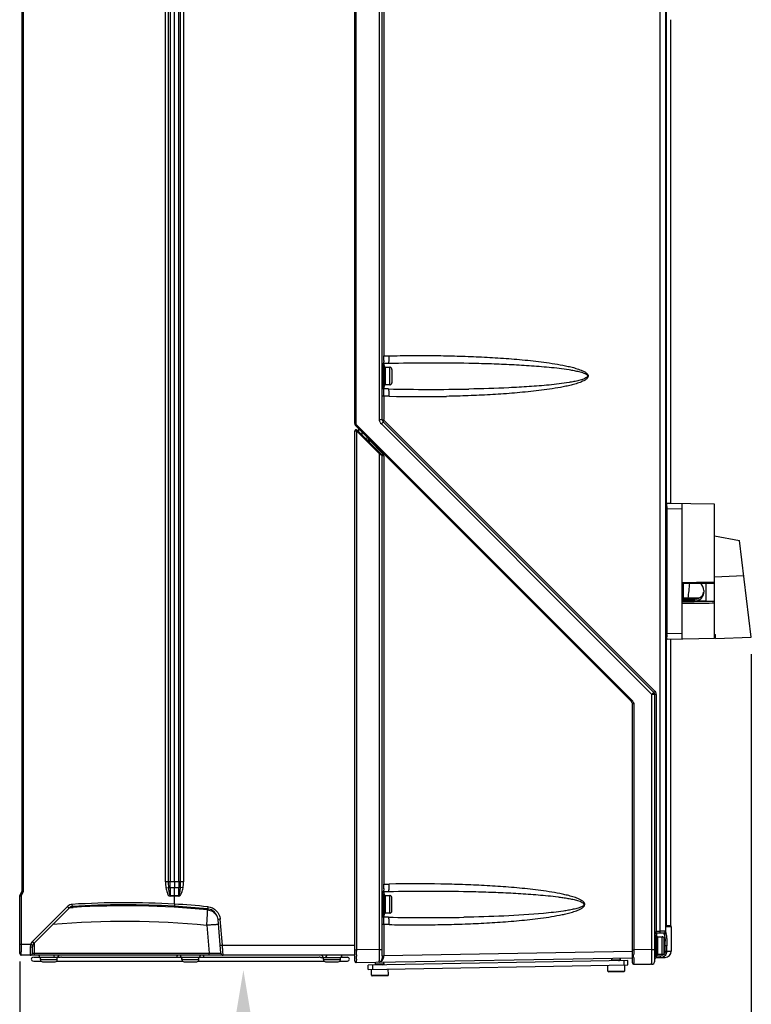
# Model space of a CAD drawing. Header units: inches. Extents: x 0 to 117, y 0 to 83.
# Tile 20 of 78: x 46 to 60, y 28 to 46. Entities that reach past the tile are written whole.
import ezdxf

# ---------------------------------------------------------------- set-up
doc = ezdxf.new("R2010")
doc.units = ezdxf.units.IN
doc.header["$LTSCALE"] = 6.431102
doc.header["$MEASUREMENT"] = 0
doc.layers.get('0').update_dxf_attribs({"linetype": 'CONTINUOUS'})
doc.styles.get("Standard").update_dxf_attribs({"font": 'txt', "width": 0.8})
doc.dimstyles.new('DIMSTYLE_1', dxfattribs={"dimtxt": 0.78125, "dimasz": 0.7, "dimexe": 0.18, "dimexo": 0.0625, "dimgap": 0.09, "dimtad": 1, "dimdec": 1, "dimzin": 4, "dimdsep": 46, "dimtxsty": 'STANDARD', "dimblk": '_FILLED', "dimblk1": '_FILLED', "dimblk2": '_FILLED', "dimcen": 0.09, "dimadec": 0, "dimazin": 0, "dimtfac": 1, "dimtdec": 1, "dimtofl": 0, "dimtmove": 0, "dimatfit": 3, "dimldrblk": '_FILLED', "dimfxl": 1, "dimtolj": 1, "dimtzin": 4, "dimarcsym": 0})

# ---------------------------------------------------------------- blocks, each defined once
blk = doc.blocks.new('_FILLED')
at = {"color": 0, "linetype": 'BYBLOCK'}
blk.add_solid([(0, 0), (-1, 0.143), (-1, -0.143)], dxfattribs=at)
blk = doc.blocks.new('*D5')
at = {"color": 7, "linetype": 'CONTINUOUS'}
for p, q in [((59.651, 34.587), (59.651, 22.824)), ((46.068, 28.883), (46.068, 22.824)), ((46.068, 23.199), (52.859, 23.199)), ((59.651, 23.199), (52.859, 23.199))]:
    blk.add_line(p, q, dxfattribs=at)
at = {"color": 7, "linetype": 'CONTINUOUS', "xscale": 0.7, "yscale": 0.7, "zscale": 0.7, "rotation": 180}
blk.add_blockref('_FILLED', (46.068, 23.199), dxfattribs=at)
at = {"color": 7, "linetype": 'CONTINUOUS', "xscale": 0.7, "yscale": 0.7, "zscale": 0.7}
blk.add_blockref('_FILLED', (59.651, 23.199), dxfattribs=at)
at = {"color": 7, "linetype": 'CONTINUOUS', "insert": (52.859, 24.176), "char_height": 0.7812, "width": 1.875, "attachment_point": 2, "line_spacing_factor": 0.9}
blk.add_mtext('345', dxfattribs=at)
blk = doc.blocks.new('SYMBOL_0_BL1', base_point=(50.221, 26.379))
at = {"color": 7, "linetype": 'CONTINUOUS', "const_width": 0.15}
blk.add_lwpolyline([(50.221, 26.848), (50.221, 24.036)], dxfattribs=at)
at = {"color": 7, "linetype": 'CONTINUOUS'}
blk.add_solid([(50.534, 26.848), (50.221, 28.723), (49.909, 26.848)], dxfattribs=at)

msp = doc.modelspace()

# ---------------------------------------------------------------- linework, layer by layer
at = {"color": 7, "linetype": 'CONTINUOUS'}
for p, q in [((52.8, 38.942), (52.8, 55.521)), ((52.748, 38.942), (52.748, 55.305)), ((52.288, 38.869), (52.288, 55.165)), ((52.31, 55.165), (52.31, 38.869)), ((57.96, 29.444), (57.96, 55.091)), ((58.064, 29.42), (58.064, 55.091)), ((46.107, 53.605), (46.107, 30.18)), ((46.135, 53.612), (46.135, 30.173)), ((48.774, 30.359), (48.774, 53.426)), ((48.827, 53.426), (48.827, 30.359)), ((48.862, 53.426), (48.862, 30.359)), ((48.942, 30.359), (48.942, 53.426)), ((49.021, 30.359), (49.021, 53.426)), ((49.056, 30.359), (49.056, 53.426)), ((49.109, 53.426), (49.109, 30.359)), ((58.075, 29.556), (58.075, 47.559)), ((52.827, 46.812), (52.827, 40.122)), ((58.152, 46.36), (58.152, 37.384)), ((52.827, 40.122), (52.928, 40.122)), ((52.812, 39.943), (52.839, 39.943)), ((52.812, 39.943), (52.812, 39.55)), ((52.831, 39.983), (52.914, 39.985)), ((52.831, 39.983), (52.831, 39.943)), ((52.839, 39.55), (52.839, 39.943)), ((52.851, 39.912), (52.938, 39.911)), ((52.851, 39.912), (52.851, 39.582)), ((52.898, 39.911), (52.898, 39.912)), ((52.938, 39.582), (52.938, 39.911)), ((52.977, 39.871), (52.977, 39.622)), ((52.812, 39.55), (52.839, 39.55)), ((52.831, 39.55), (52.831, 39.511)), ((52.914, 39.508), (52.831, 39.51)), ((52.938, 39.582), (52.851, 39.581)), ((52.898, 39.581), (52.898, 39.582)), ((52.827, 39.372), (52.8, 39.372)), ((52.928, 39.371), (52.827, 39.371)), ((52.827, 39.371), (52.827, 38.942)), ((52.748, 38.942), (52.8, 38.942)), ((57.86, 33.898), (52.836, 38.923)), ((52.288, 38.869), (52.31, 38.869)), ((57.428, 33.705), (52.305, 38.828)), ((57.444, 33.719), (52.322, 38.842)), ((52.794, 38.282), (52.335, 38.741)), ((52.367, 38.71), (52.367, 38.766)), ((52.783, 38.859), (57.807, 33.834)), ((52.817, 38.9), (57.842, 33.876)), ((52.288, 28.891), (52.288, 38.722)), ((52.319, 38.73), (52.319, 29.098)), ((52.324, 38.728), (52.748, 38.303)), ((52.426, 38.651), (52.426, 38.707)), ((52.546, 38.591), (52.491, 38.586)), ((52.516, 38.56), (52.544, 38.563)), ((52.546, 38.587), (52.544, 38.563)), ((52.544, 38.532), (52.544, 38.563)), ((52.564, 38.514), (52.564, 38.563)), ((52.812, 38.305), (52.564, 38.554)), ((52.748, 29.106), (52.748, 38.303)), ((52.756, 38.298), (52.748, 38.303)), ((52.8, 38.269), (52.756, 38.298)), ((52.8, 38.291), (52.809, 38.301)), ((52.827, 38.269), (52.8, 38.269)), ((52.8, 28.987), (52.8, 38.269)), ((52.827, 38.269), (52.827, 30.318)), ((58.08, 37.294), (58.08, 34.955)), ((58.08, 37.286), (58.367, 37.281)), ((58.087, 37.381), (58.089, 37.383)), ((58.152, 37.384), (58.09, 37.384)), ((58.969, 37.368), (58.09, 37.384)), ((58.367, 34.87), (58.367, 37.379)), ((58.969, 34.88), (58.969, 37.368)), ((58.969, 36.782), (59.431, 36.693)), ((59.651, 34.9), (59.431, 36.693)), ((58.969, 36.022), (59.51, 36.047)), ((58.501, 35.912), (58.367, 35.911)), ((58.367, 35.9), (58.705, 35.902)), ((58.394, 35.615), (58.394, 35.9)), ((58.635, 35.913), (58.501, 35.912)), ((58.691, 35.913), (58.635, 35.913)), ((58.769, 35.913), (58.691, 35.913)), ((58.705, 35.902), (58.808, 35.903)), ((58.867, 35.914), (58.769, 35.913)), ((58.808, 35.903), (58.808, 35.561)), ((58.808, 35.903), (58.867, 35.903)), ((58.922, 35.914), (58.867, 35.914)), ((58.867, 35.903), (58.922, 35.904)), ((58.969, 35.915), (58.922, 35.914)), ((58.922, 35.904), (58.969, 35.904)), ((58.769, 35.766), (58.769, 35.734)), ((58.367, 35.616), (58.394, 35.615)), ((58.592, 35.604), (58.367, 35.605)), ((58.367, 35.602), (58.394, 35.602)), ((58.591, 35.57), (58.367, 35.569)), ((58.425, 35.569), (58.367, 35.568)), ((58.592, 35.559), (58.367, 35.558)), ((58.367, 35.531), (58.769, 35.534)), ((58.394, 35.602), (58.399, 35.602)), ((58.526, 35.625), (58.399, 35.627)), ((58.535, 35.569), (58.425, 35.569)), ((58.589, 35.624), (58.526, 35.625)), ((58.589, 35.57), (58.535, 35.569)), ((58.653, 35.624), (58.589, 35.624)), ((58.644, 35.57), (58.589, 35.57)), ((58.591, 35.57), (58.591, 35.601)), ((58.623, 35.604), (58.592, 35.604)), ((58.808, 35.561), (58.592, 35.559)), ((58.623, 35.604), (58.623, 35.614)), ((58.699, 35.57), (58.644, 35.57)), ((58.683, 35.623), (58.653, 35.624)), ((58.808, 35.571), (58.699, 35.57)), ((58.769, 35.534), (58.867, 35.534)), ((58.867, 35.561), (58.808, 35.561)), ((58.922, 35.561), (58.867, 35.561)), ((58.867, 35.534), (58.922, 35.535)), ((58.969, 35.562), (58.922, 35.561)), ((58.922, 35.535), (58.969, 35.535)), ((58.367, 34.968), (58.08, 34.963)), ((58.969, 34.953), (58.985, 34.953)), ((58.969, 34.943), (58.985, 34.943)), ((58.985, 34.876), (58.985, 34.953)), ((58.09, 34.865), (58.969, 34.88)), ((58.152, 34.865), (58.152, 29.552)), ((58.985, 34.876), (59.651, 34.9)), ((57.886, 33.834), (57.807, 33.834)), ((57.807, 29.105), (57.807, 33.834)), ((57.84, 33.873), (57.842, 33.875)), ((57.859, 28.89), (57.859, 33.834)), ((57.886, 33.834), (57.886, 29.444)), ((57.468, 33.663), (57.445, 33.663)), ((57.445, 28.855), (57.445, 33.663)), ((57.468, 33.663), (57.468, 29.099)), ((49.109, 30.359), (48.774, 30.359)), ((48.862, 30.253), (48.862, 30.359)), ((48.942, 30.359), (48.941, 30.253)), ((49.021, 30.359), (49.021, 30.253)), ((46.068, 30.101), (46.107, 30.18)), ((46.096, 30.094), (46.135, 30.173)), ((48.782, 30.249), (48.83, 30.257)), ((48.862, 30.253), (49.021, 30.253)), ((48.862, 30.253), (48.862, 30.109)), ((48.942, 30.109), (48.941, 30.253)), ((49.021, 30.109), (49.021, 30.253)), ((49.101, 30.249), (49.053, 30.257)), ((52.827, 30.318), (52.928, 30.318)), ((52.831, 30.179), (52.914, 30.181)), ((52.831, 30.179), (52.831, 30.139)), ((46.068, 29.028), (46.068, 30.101)), ((46.096, 30.094), (46.096, 29.195)), ((48.862, 30.109), (49.021, 30.109)), ((49.021, 30.093), (48.862, 30.093)), ((48.942, 30.093), (48.942, 30.109)), ((48.942, 29.947), (48.942, 30.093)), ((52.812, 30.139), (52.839, 30.139)), ((52.812, 30.139), (52.812, 29.746)), ((52.839, 29.746), (52.839, 30.139)), ((52.851, 30.108), (52.938, 30.107)), ((52.851, 30.108), (52.851, 29.778)), ((52.898, 30.107), (52.898, 30.108)), ((52.938, 29.778), (52.938, 30.107)), ((52.977, 29.818), (52.977, 30.067)), ((46.955, 29.901), (46.305, 29.251)), ((46.984, 29.874), (46.334, 29.224)), ((46.992, 29.881), (47.034, 29.884)), ((47.033, 29.898), (47.032, 29.898)), ((47.034, 29.884), (47.049, 29.885)), ((47.048, 29.903), (47.045, 29.9)), ((47.049, 29.885), (47.058, 29.885)), ((49.555, 29.859), (49.557, 29.84)), ((49.542, 29.553), (49.553, 29.764)), ((49.805, 29.034), (49.75, 29.662)), ((49.832, 29.187), (49.79, 29.666)), ((52.812, 29.746), (52.839, 29.746)), ((52.831, 29.746), (52.831, 29.707)), ((52.914, 29.704), (52.831, 29.706)), ((52.938, 29.778), (52.851, 29.777)), ((52.898, 29.777), (52.898, 29.778)), ((49.542, 29.553), (49.587, 29.037)), ((52.827, 29.568), (52.8, 29.568)), ((52.928, 29.567), (52.827, 29.567)), ((52.827, 29.567), (52.827, 28.989)), ((57.886, 29.444), (57.96, 29.444)), ((57.974, 29.445), (57.96, 29.445)), ((58.001, 29.446), (57.974, 29.445)), ((58.024, 29.446), (58.001, 29.446)), ((58.05, 29.447), (58.024, 29.446)), ((58.064, 29.447), (58.05, 29.447)), ((58.075, 29.556), (58.075, 29.556)), ((58.075, 29.552), (58.152, 29.552)), ((58.075, 29.539), (58.158, 29.539)), ((58.166, 29.526), (58.078, 29.526)), ((58.166, 29.526), (58.166, 29.075)), ((57.871, 29.372), (57.898, 29.372)), ((57.871, 29.372), (57.871, 28.978)), ((57.89, 29.412), (58.033, 29.416)), ((57.89, 29.407), (57.89, 29.372)), ((57.898, 28.978), (57.898, 29.371)), ((57.91, 29.34), (57.997, 29.339)), ((57.91, 29.34), (57.91, 29.011)), ((57.957, 29.339), (57.957, 29.34)), ((57.997, 29.011), (57.997, 29.339)), ((58.033, 29.391), (58.033, 29.416)), ((58.033, 29.391), (58.036, 29.38)), ((58.036, 29.38), (58.039, 29.368)), ((58.036, 29.05), (58.036, 29.299)), ((46.271, 29.195), (46.068, 29.195)), ((46.265, 29.143), (46.264, 29.121)), ((46.278, 29.193), (46.271, 29.195)), ((46.305, 29.185), (46.296, 29.188)), ((46.304, 29.037), (46.305, 29.155)), ((46.343, 29.037), (46.345, 29.235)), ((49.832, 29.187), (52.288, 29.187)), ((52.288, 29.098), (52.319, 29.098)), ((52.748, 29.106), (52.319, 29.098)), ((52.319, 29.098), (52.319, 29.074)), ((52.748, 29.106), (52.8, 29.106)), ((57.446, 29.07), (52.827, 28.989)), ((57.445, 29.099), (57.468, 29.099)), ((57.807, 29.105), (57.468, 29.099)), ((57.468, 29.099), (57.468, 29.07)), ((57.468, 29.07), (57.468, 29.012)), ((57.807, 29.105), (57.859, 29.105)), ((57.807, 29.076), (57.807, 29.082)), ((58.084, 29.175), (58.036, 29.175)), ((58.053, 29.074), (58.053, 29.175)), ((58.053, 29.074), (58.166, 29.075)), ((58.084, 29.075), (58.084, 29.175)), ((52.288, 28.998), (46.097, 28.998)), ((46.332, 28.961), (46.447, 28.961)), ((46.332, 28.89), (46.461, 28.89)), ((46.343, 29.037), (49.587, 29.037)), ((46.343, 28.998), (46.343, 29.037)), ((46.816, 28.955), (46.451, 28.955)), ((46.451, 28.916), (46.451, 28.955)), ((46.451, 28.916), (46.765, 28.916)), ((46.491, 28.876), (46.727, 28.876)), ((46.757, 28.89), (49.089, 28.89)), ((46.766, 28.916), (46.766, 28.955)), ((46.845, 28.961), (49.079, 28.961)), ((49.394, 28.955), (49.079, 28.955)), ((49.079, 28.916), (49.079, 28.955)), ((49.079, 28.916), (49.393, 28.916)), ((49.119, 28.876), (49.355, 28.876)), ((49.385, 28.89), (51.717, 28.89)), ((49.394, 28.961), (51.628, 28.961)), ((49.394, 28.916), (49.394, 28.955)), ((49.587, 28.998), (49.587, 29.037)), ((51.657, 28.955), (52.022, 28.955)), ((51.707, 28.916), (51.707, 28.955)), ((51.707, 28.916), (52.021, 28.916)), ((51.747, 28.876), (51.983, 28.876)), ((52.013, 28.89), (52.154, 28.89)), ((52.022, 28.916), (52.022, 28.955)), ((52.027, 28.961), (52.154, 28.961)), ((52.316, 28.863), (57.444, 28.952)), ((52.318, 28.923), (52.317, 28.883)), ((52.319, 29.003), (52.319, 28.981)), ((57.359, 28.899), (52.537, 28.815)), ((52.823, 28.871), (52.823, 28.84)), ((52.832, 28.82), (52.831, 28.874)), ((57.056, 28.945), (57.056, 28.914)), ((57.056, 28.914), (57.095, 28.915)), ((57.064, 28.894), (57.063, 28.914)), ((57.095, 28.915), (57.114, 28.915)), ((57.114, 28.915), (57.124, 28.915)), ((57.124, 28.915), (57.134, 28.915)), ((57.134, 28.915), (57.212, 28.916)), ((57.213, 28.948), (57.213, 28.916)), ((57.221, 28.897), (57.22, 28.951)), ((57.291, 28.819), (57.29, 28.898)), ((57.36, 28.821), (57.359, 28.899)), ((57.467, 28.959), (57.467, 28.934)), ((57.467, 28.934), (57.467, 28.858)), ((57.859, 28.986), (57.86, 28.986)), ((57.871, 28.978), (57.898, 28.978)), ((57.89, 28.955), (58.05, 28.957)), ((57.899, 28.986), (57.967, 28.987)), ((57.997, 29.011), (57.91, 29.009)), ((57.957, 29.009), (57.957, 29.011)), ((52.316, 28.864), (52.316, 28.863)), ((52.538, 28.736), (52.537, 28.815)), ((52.538, 28.736), (57.36, 28.821)), ((52.599, 28.627), (52.597, 28.737)), ((52.626, 28.738), (52.625, 28.817)), ((52.666, 28.869), (52.666, 28.837)), ((52.666, 28.837), (52.705, 28.838)), ((52.675, 28.818), (52.674, 28.838)), ((52.705, 28.838), (52.724, 28.838)), ((52.724, 28.838), (52.734, 28.838)), ((52.734, 28.838), (52.745, 28.838)), ((52.745, 28.838), (52.775, 28.839)), ((52.775, 28.839), (52.784, 28.839)), ((52.784, 28.839), (52.823, 28.84)), ((52.914, 28.633), (52.912, 28.743)), ((56.988, 28.704), (56.986, 28.814)), ((56.988, 28.704), (57.303, 28.709)), ((57, 28.692), (57.291, 28.697)), ((57.303, 28.709), (57.301, 28.82)), ((57.465, 28.835), (57.78, 28.83)), ((57.467, 28.858), (57.466, 28.835)), ((57.801, 28.83), (57.78, 28.83)), ((52.599, 28.627), (52.914, 28.633)), ((52.611, 28.616), (52.902, 28.621))]:
    msp.add_line(p, q, dxfattribs=at)
for points in [[(52.319, 38.73), (52.319, 38.73), (52.32, 38.73), (52.321, 38.729), (52.321, 38.729), (52.322, 38.729), (52.322, 38.729), (52.323, 38.728), (52.323, 38.728), (52.324, 38.728)], [(46.982, 29.872), (46.982, 29.872), (46.986, 29.876), (46.99, 29.879), (46.994, 29.882), (46.998, 29.885), (47.002, 29.887), (47.005, 29.889), (47.009, 29.891), (47.012, 29.892), (47.016, 29.894), (47.02, 29.895), (47.023, 29.896), (47.027, 29.897), (47.03, 29.898), (47.032, 29.898)], [(58.076, 29.533), (58.076, 29.534), (58.076, 29.535), (58.076, 29.536), (58.076, 29.538), (58.075, 29.541), (58.075, 29.544), (58.075, 29.547), (58.075, 29.55), (58.075, 29.554), (58.075, 29.556)]]:
    msp.add_lwpolyline(points, dxfattribs=at)
for centre, radius, start, end in [((54.537, 40.064), 1.71, 180.8896, 181.7431), ((52.831, 39.952), 0.0315, 91.2, 169.9345), ((52.851, 39.9), 0.0118, 90, 150), ((52.831, 39.541), 0.0315, 189.7209, 268.8), ((52.851, 39.593), 0.0118, 210, 270), ((53.722, 76.815), 37.316, 268.7598, 271.0512), ((52.937, 39.622), 0.0398, 349.4398, 359.9423), ((53.479, 65.076), 25.711, 268.7712, 271.1462), ((52.859, 38.942), 0.0591, 180, 225), ((52.347, 38.869), 0.0591, 180, 225), ((52.316, 38.722), 0.0276, 45, 180), ((52.865, 38.942), 0.117, 204.9826, 224.9966), ((52.78, 38.269), 0.0197, 0, 45), ((52.971, 38.146), 0.224, 134.9358, 136.2899), ((58.771, 37.296), 0.691, 177.5738, 178.2638), ((58.844, 37.294), 0.764, 178.2659, 180.0077), ((58.591, 35.766), 0.177, 0, 50.1815), ((58.615, 35.762), 0.153, 327.7276, 350.8804), ((58.612, 35.734), 0.157, 358.2365, 359.9997), ((59.181, 122.749), 87.151, 269.48596, 269.61265), ((58.593, 35.799), 0.198, 269.6726, 273.4803), ((58.624, 35.817), 0.203, 269.6646, 281.0697), ((58.624, 35.806), 0.202, 269.6706, 271.4182), ((58.855, 34.955), 0.776, 180.0017, 180.868), ((58.806, 34.954), 0.726, 180.8456, 182.4104), ((58.669, 34.948), 0.589, 182.4102, 183.7367), ((57.8, 33.834), 0.0591, 0, 45), ((57.795, 33.834), 0.0912, 5.1245, 19.9257), ((57.797, 33.834), 0.0897, 0.0099, 5.1073), ((57.386, 33.663), 0.0591, 0, 45), ((57.388, 33.663), 0.0793, 30.082, 44.9777), ((57.389, 33.663), 0.078, 0.0098, 5.1164), ((52.831, 30.148), 0.0315, 91.1, 169.9226), ((54.538, 30.261), 1.71, 180.9123, 181.7658), ((53.432, 4.723), 25.601, 88.9756, 91.1281), ((48.036, 14.157), 15.816, 86.7187, 93.5967), ((47.059, 30.093), 1.803, 359.9953, 0.4997), ((51.787, 30.09), 2.766, 179.6226, 179.9514), ((52.851, 30.096), 0.0118, 90, 150), ((47.061, 29.796), 0.15, 130.7404, 135.1664), ((47.054, 29.804), 0.0991, 93.6446, 134.9996), ((48.036, 14.157), 15.776, 86.7185, 93.5926), ((48.023, 14.157), 15.758, 84.4139, 93.51), ((48.012, 14.166), 15.769, 84.3851, 86.6288), ((48.012, 14.166), 15.808, 84.3815, 86.6291), ((52.937, 29.818), 0.0398, 349.4398, 359.9423), ((48.023, 14.155), 15.472, 84.3644, 94.9843), ((52.831, 29.737), 0.0315, 189.7313, 268.9), ((52.851, 29.789), 0.0118, 210, 270), ((53.655, 67.137), 37.44, 268.8655, 271.0087), ((58.138, 29.437), 0.252, 178.5276, 179.7473), ((58.032, 29.447), 0.0315, 271.5, 359.9999), ((58.168, 29.552), 0.0157, 180, 235.7711), ((58.15, 29.526), 0.0157, 0, 55.7711), ((46.395, 29.158), 0.129, 133.9533, 140.5007), ((46.632, 29.57), 0.456, 224.3078, 225.175), ((57.89, 29.38), 0.0315, 91.5, 180), ((57.91, 29.328), 0.0118, 90, 150), ((56.556, 29.181), 1.497, 1.4703, 3.1132), ((57.563, 29.303), 0.514, 8.1699, 9.9572), ((82.889, 29.192), 36.793, 179.9952, 180.1198), ((70.104, 29.163), 24.007, 180.1142, 180.2374), ((46.478, 29.146), 0.213, 175.6451, 178.9285), ((46.522, 29.145), 0.257, 178.8841, 180.3115), ((46.267, 29.297), 0.152, 269.1398, 271.7302), ((46.44, 29.148), 0.175, 164.5369, 166.3873), ((46.394, 29.159), 0.129, 160.4175, 163.7137), ((47.17, 32.057), 3, 252.6943, 253.0573), ((46.404, 29.154), 0.0984, 135, 179.4968), ((37.541, 28.317), 12.321, 3.776, 4.0487), ((28.169, 27.662), 21.716, 3.6934, 3.8733), ((37.546, 29.065), 14.773, 359.7593, 0.0354), ((47.357, 29.067), 10.45, 0.087, 0.211), ((58.048, 29.075), 0.118, 271, 0.0021), ((56.376, 29.175), 1.677, 0.739, 1.4934), ((56.336, 29.175), 1.717, 0.2575, 0.7415), ((56.334, 29.175), 1.719, 0.0001, 0.2578), ((46.097, 29.028), 0.0295, 180.0286, 269.9949), ((47.157, 29.017), 0.893, 180.5697, 180.972), ((46.265, 29.038), 0.0394, 269.8819, 359.4728), ((46.319, 28.926), 0.0354, 90, 270), ((46.319, 29.937), 0.901, 271.0868, 271.523), ((46.469, 29), 0.0453, 182.5058, 270), ((46.491, 28.916), 0.0394, 180, 270), ((46.744, 28.999), 0.0446, 208.8022, 228.6631), ((46.727, 28.916), 0.0394, 270, 360), ((46.748, 29), 0.0453, 307.7738, 357.4942), ((49.097, 29), 0.0453, 182.5058, 270), ((49.119, 28.916), 0.0394, 180, 270), ((49.355, 28.916), 0.0394, 270, 360), ((49.377, 29), 0.0453, 270, 357.4942), ((49.716, 34.354), 5.319, 268.6159, 268.8621), ((49.817, 39.743), 10.709, 268.893, 269.2456), ((50.007, 53.098), 24.065, 269.2131, 269.3871), ((49.844, 29.038), 0.0394, 184.9999, 270), ((51.725, 29), 0.0453, 182.5058, 232.2262), ((51.747, 28.916), 0.0394, 180, 270), ((51.726, 29), 0.045, 289.7763, 299.6641), ((51.724, 29.001), 0.0464, 339.4233, 349.2229), ((51.983, 28.916), 0.0394, 270, 360), ((52.005, 29), 0.0453, 270, 357.4942), ((52.154, 28.926), 0.0354, 270, 90), ((52.316, 28.89), 0.0276, 180, 271), ((44.118, 29.03), 8.201, 359.2567, 359.657), ((52.733, 28.947), 0.0797, 306.0691, 311.355), ((57.075, 28.914), 0.0197, 180, 232.9528), ((57.193, 28.916), 0.0197, 271, 360), ((33.897, 29.05), 23.57, 359.7776, 359.9076), ((57.8, 28.889), 0.0591, 271, 360), ((57.871, 28.99), 0.0118, 180, 240), ((57.89, 28.923), 0.0315, 91, 180), ((57.91, 29.021), 0.0118, 210, 270), ((57.965, 29.075), 0.0881, 271.0221, 285.9161), ((57.967, 29.074), 0.117, 271.07, 341.4374), ((57.996, 29.05), 0.0398, 349.4398, 359.9423), ((52.686, 28.837), 0.0197, 180, 235.3207), ((52.741, 28.929), 0.0591, 271, 275.6702), ((52.804, 28.84), 0.0197, 271, 360), ((57, 28.704), 0.0118, 181, 271), ((57.291, 28.709), 0.0118, 271, 1), ((57.465, 28.855), 0.0197, 180, 269), ((52.611, 28.627), 0.0118, 181, 271), ((52.902, 28.633), 0.0118, 271, 1)]:
    msp.add_arc(centre, radius, start, end, dxfattribs=at)
for points, knots in [([(52.828, 40.037), (52.828, 40.044), (52.827, 40.071), (52.827, 40.099), (52.827, 40.121)], [0, 0, 0, 0, 0.225434, 1, 1, 1, 1]), ([(52.914, 39.985), (52.918, 39.985), (52.922, 40.004), (52.926, 40.029), (52.928, 40.073), (52.928, 40.105), (52.928, 40.123)], [0, 0, 0, 0, 0.087639, 0.303886, 0.623644, 1, 1, 1, 1]), ([(52.928, 40.122), (53.062, 40.125), (53.332, 40.129), (53.736, 40.128), (54.14, 40.121), (54.543, 40.107), (54.947, 40.085), (55.282, 40.06), (55.551, 40.034), (55.751, 40.011), (55.951, 39.983), (56.117, 39.955), (56.249, 39.927), (56.347, 39.904), (56.444, 39.875), (56.523, 39.844), (56.581, 39.811), (56.614, 39.782), (56.626, 39.749), (56.618, 39.715), (56.586, 39.685), (56.543, 39.659), (56.481, 39.632), (56.401, 39.604), (56.304, 39.578), (56.172, 39.548), (56.007, 39.518), (55.807, 39.489), (55.606, 39.465), (55.405, 39.444), (55.137, 39.421), (54.801, 39.399), (54.397, 39.38), (54.128, 39.373), (53.994, 39.37)], [0, 0, 0, 0, 0.062497, 0.124994, 0.18749, 0.249988, 0.312485, 0.374983, 0.406234, 0.437485, 0.468737, 0.499991, 0.51562, 0.53125, 0.546881, 0.562511, 0.570332, 0.578126, 0.582031, 0.585933, 0.593716, 0.601536, 0.609357, 0.624989, 0.64062, 0.656249, 0.687503, 0.718755, 0.750007, 0.781258, 0.812508, 0.875006, 0.937503, 1, 1, 1, 1]), ([(52.83, 39.988), (52.83, 39.989), (52.829, 39.997), (52.829, 40.005), (52.828, 40.012)], [0, 0, 0, 0, 0.173735, 1, 1, 1, 1]), ([(52.831, 39.983), (52.83, 39.983), (52.83, 39.986), (52.83, 39.987), (52.83, 39.988)], [0, 0, 0, 0, 0.26442, 1, 1, 1, 1]), ([(52.914, 39.985), (53.163, 39.99), (53.661, 39.996), (54.283, 39.991), (54.781, 39.979), (55.154, 39.965), (55.526, 39.944), (55.836, 39.919), (56.084, 39.893), (56.238, 39.872), (56.36, 39.85), (56.451, 39.83), (56.526, 39.809), (56.576, 39.786), (56.602, 39.769), (56.617, 39.738), (56.58, 39.707), (56.526, 39.684), (56.45, 39.662), (56.359, 39.643), (56.236, 39.621), (56.082, 39.6), (55.835, 39.573), (55.525, 39.549), (55.028, 39.521), (54.655, 39.51), (54.406, 39.505)], [0, 0, 0, 0, 0.125108, 0.250182, 0.312708, 0.375227, 0.437738, 0.500243, 0.531494, 0.562743, 0.578368, 0.593993, 0.609612, 0.617423, 0.62133, 0.625182, 0.632763, 0.640572, 0.656192, 0.671817, 0.687442, 0.718691, 0.749942, 0.812446, 0.874958, 1, 1, 1, 1]), ([(52.828, 39.456), (52.828, 39.463), (52.828, 39.476), (52.828, 39.494), (52.83, 39.502), (52.829, 39.51), (52.831, 39.51)], [0, 0, 0, 0, 0.420163, 0.736208, 0.932119, 1, 1, 1, 1]), ([(52.928, 39.37), (52.928, 39.388), (52.928, 39.419), (52.926, 39.464), (52.922, 39.488), (52.918, 39.508), (52.914, 39.508)], [0, 0, 0, 0, 0.376186, 0.695823, 0.91228, 1, 1, 1, 1]), ([(52.827, 39.372), (52.827, 39.38), (52.827, 39.407), (52.827, 39.435), (52.828, 39.456)], [0, 0, 0, 0, 0.267047, 1, 1, 1, 1]), ([(52.836, 38.923), (52.833, 38.921), (52.827, 38.914), (52.821, 38.908), (52.818, 38.902)], [0, 0, 0, 0, 0.322489, 1, 1, 1, 1]), ([(52.309, 38.83), (52.309, 38.83), (52.307, 38.828), (52.309, 38.831), (52.31, 38.831)], [0, 0, 0, 0, 0.330511, 1, 1, 1, 1]), ([(52.322, 38.842), (52.317, 38.846), (52.309, 38.855), (52.312, 38.865), (52.314, 38.867)], [0, 0, 0, 0, 0.731465, 1, 1, 1, 1]), ([(52.319, 38.749), (52.32, 38.749), (52.32, 38.741), (52.32, 38.738), (52.319, 38.734)], [0, 0, 0, 0, 0.261316, 1, 1, 1, 1]), ([(52.335, 38.741), (52.336, 38.741), (52.33, 38.735), (52.328, 38.733), (52.326, 38.73)], [0, 0, 0, 0, 0.240164, 1, 1, 1, 1]), ([(52.817, 38.9), (52.818, 38.899), (52.813, 38.893), (52.805, 38.881), (52.792, 38.868), (52.783, 38.859)], [0, 0, 0, 0, 0.081276, 0.294106, 1, 1, 1, 1]), ([(52.288, 38.722), (52.288, 38.726), (52.303, 38.729), (52.312, 38.73), (52.319, 38.73)], [0, 0, 0, 0, 0.329404, 1, 1, 1, 1]), ([(52.748, 38.303), (52.749, 38.305), (52.751, 38.306), (52.758, 38.315), (52.756, 38.313)], [0, 0, 0, 0, 0.486903, 1, 1, 1, 1]), ([(52.794, 38.282), (52.793, 38.283), (52.797, 38.287), (52.798, 38.289), (52.8, 38.291)], [0, 0, 0, 0, 0.275374, 1, 1, 1, 1]), ([(58.083, 37.358), (58.083, 37.36), (58.084, 37.368), (58.085, 37.376), (58.087, 37.381)], [0, 0, 0, 0, 0.329841, 1, 1, 1, 1]), ([(58.087, 34.868), (58.087, 34.87), (58.083, 34.884), (58.082, 34.898), (58.081, 34.91)], [0, 0, 0, 0, 0.151969, 1, 1, 1, 1]), ([(58.089, 34.865), (58.089, 34.865), (58.088, 34.866), (58.088, 34.867), (58.087, 34.868)], [0, 0, 0, 0, 0.405148, 1, 1, 1, 1]), ([(57.807, 33.834), (57.811, 33.838), (57.822, 33.85), (57.835, 33.863), (57.84, 33.873)], [0, 0, 0, 0, 0.324526, 1, 1, 1, 1]), ([(57.842, 33.876), (57.84, 33.878), (57.852, 33.887), (57.855, 33.893), (57.86, 33.898)], [0, 0, 0, 0, 0.29233, 1, 1, 1, 1]), ([(57.428, 33.705), (57.429, 33.704), (57.435, 33.711), (57.438, 33.712), (57.441, 33.715)], [0, 0, 0, 0, 0.267495, 1, 1, 1, 1]), ([(46.135, 30.173), (46.129, 30.174), (46.119, 30.175), (46.111, 30.179), (46.107, 30.179), (46.107, 30.18)], [0, 0, 0, 0, 0.703529, 0.921837, 1, 1, 1, 1]), ([(48.782, 30.249), (48.788, 30.219), (48.8, 30.167), (48.832, 30.093), (48.862, 30.093)], [0, 0, 0, 0, 0.511999, 1, 1, 1, 1]), ([(48.83, 30.258), (48.832, 30.232), (48.835, 30.192), (48.845, 30.145), (48.85, 30.113), (48.862, 30.109)], [0, 0, 0, 0, 0.501591, 0.752436, 1, 1, 1, 1]), ([(48.83, 30.258), (48.832, 30.257), (48.842, 30.254), (48.853, 30.253), (48.862, 30.253)], [0, 0, 0, 0, 0.197439, 1, 1, 1, 1]), ([(49.021, 30.109), (49.028, 30.11), (49.034, 30.125), (49.04, 30.148), (49.048, 30.194), (49.051, 30.232), (49.053, 30.258)], [0, 0, 0, 0, 0.125425, 0.249385, 0.499737, 1, 1, 1, 1]), ([(49.021, 30.253), (49.024, 30.253), (49.035, 30.253), (49.046, 30.255), (49.053, 30.258)], [0, 0, 0, 0, 0.289821, 1, 1, 1, 1]), ([(49.021, 30.093), (49.05, 30.093), (49.083, 30.167), (49.095, 30.219), (49.101, 30.249)], [0, 0, 0, 0, 0.488307, 1, 1, 1, 1]), ([(52.828, 30.233), (52.828, 30.24), (52.827, 30.267), (52.827, 30.295), (52.827, 30.317)], [0, 0, 0, 0, 0.225429, 1, 1, 1, 1]), ([(52.83, 30.184), (52.83, 30.185), (52.829, 30.193), (52.829, 30.201), (52.828, 30.208)], [0, 0, 0, 0, 0.173748, 1, 1, 1, 1]), ([(52.831, 30.179), (52.83, 30.179), (52.83, 30.182), (52.83, 30.183), (52.83, 30.184)], [0, 0, 0, 0, 0.264522, 1, 1, 1, 1]), ([(52.914, 30.181), (52.918, 30.181), (52.922, 30.2), (52.926, 30.225), (52.928, 30.269), (52.928, 30.301), (52.928, 30.319)], [0, 0, 0, 0, 0.087642, 0.303898, 0.623659, 1, 1, 1, 1]), ([(52.914, 30.181), (53.161, 30.186), (53.656, 30.191), (54.274, 30.185), (54.769, 30.172), (55.139, 30.157), (55.448, 30.139), (55.694, 30.12), (55.879, 30.103), (56.032, 30.086), (56.155, 30.069), (56.246, 30.054), (56.322, 30.04), (56.383, 30.026), (56.427, 30.014), (56.472, 30), (56.512, 29.982), (56.551, 29.956), (56.54, 29.923), (56.515, 29.905), (56.48, 29.888), (56.436, 29.873), (56.391, 29.861), (56.331, 29.847), (56.255, 29.832), (56.133, 29.813), (55.98, 29.793), (55.611, 29.755), (55.056, 29.722), (54.561, 29.707), (54.314, 29.703)], [0, 0, 0, 0, 0.12509, 0.250148, 0.312668, 0.37518, 0.437686, 0.468937, 0.500187, 0.531435, 0.547059, 0.562683, 0.578307, 0.58612, 0.593933, 0.601746, 0.609557, 0.617211, 0.621062, 0.624981, 0.632786, 0.640599, 0.648412, 0.656224, 0.671848, 0.687472, 0.71872, 0.749969, 0.874968, 1, 1, 1, 1]), ([(52.928, 29.567), (53.062, 29.564), (53.33, 29.56), (53.733, 29.563), (54.135, 29.571), (54.537, 29.585), (54.939, 29.608), (55.34, 29.639), (55.674, 29.676), (55.939, 29.714), (56.104, 29.744), (56.235, 29.773), (56.333, 29.799), (56.412, 29.826), (56.474, 29.853), (56.517, 29.878), (56.55, 29.907), (56.562, 29.939), (56.554, 29.973), (56.522, 30.004), (56.465, 30.038), (56.386, 30.069), (56.29, 30.098), (56.192, 30.122), (56.061, 30.149), (55.895, 30.178), (55.696, 30.206), (55.43, 30.237), (55.096, 30.266), (54.694, 30.292), (54.292, 30.31), (54.024, 30.317), (53.89, 30.319)], [0, 0, 0, 0, 0.062497, 0.124994, 0.187491, 0.249989, 0.312487, 0.374986, 0.437485, 0.468738, 0.499992, 0.515621, 0.531252, 0.546884, 0.554705, 0.562526, 0.57032, 0.574226, 0.578128, 0.585909, 0.59373, 0.609359, 0.624991, 0.640621, 0.65625, 0.687504, 0.718756, 0.750008, 0.812507, 0.875005, 0.937503, 1, 1, 1, 1]), ([(46.096, 30.094), (46.089, 30.095), (46.079, 30.097), (46.072, 30.101), (46.068, 30.1), (46.068, 30.101)], [0, 0, 0, 0, 0.703999, 0.922188, 1, 1, 1, 1]), ([(46.984, 29.874), (46.983, 29.873), (46.98, 29.879), (46.974, 29.882), (46.965, 29.891), (46.959, 29.898), (46.955, 29.901)], [0, 0, 0, 0, 0.084711, 0.294633, 0.600636, 1, 1, 1, 1]), ([(47.045, 29.9), (47.044, 29.899), (47.038, 29.9), (47.034, 29.898), (47.03, 29.898)], [0, 0, 0, 0, 0.288404, 1, 1, 1, 1]), ([(47.048, 29.903), (47.047, 29.903), (47.047, 29.908), (47.045, 29.92), (47.045, 29.933), (47.044, 29.942)], [0, 0, 0, 0, 0.084618, 0.303288, 1, 1, 1, 1]), ([(48.942, 29.947), (48.941, 29.942), (48.941, 29.929), (48.939, 29.916), (48.939, 29.908)], [0, 0, 0, 0, 0.376192, 1, 1, 1, 1]), ([(49.553, 29.764), (49.553, 29.774), (49.555, 29.8), (49.555, 29.825), (49.557, 29.84)], [0, 0, 0, 0, 0.413348, 1, 1, 1, 1]), ([(49.56, 29.899), (49.559, 29.889), (49.558, 29.877), (49.555, 29.865), (49.556, 29.86), (49.555, 29.859)], [0, 0, 0, 0, 0.699157, 0.909791, 1, 1, 1, 1]), ([(49.79, 29.666), (49.78, 29.665), (49.767, 29.665), (49.753, 29.662), (49.75, 29.662)], [0, 0, 0, 0, 0.703347, 1, 1, 1, 1]), ([(52.827, 29.568), (52.827, 29.576), (52.827, 29.604), (52.828, 29.631), (52.828, 29.652)], [0, 0, 0, 0, 0.267049, 1, 1, 1, 1]), ([(52.828, 29.652), (52.828, 29.659), (52.829, 29.672), (52.828, 29.69), (52.83, 29.698), (52.829, 29.706), (52.831, 29.706)], [0, 0, 0, 0, 0.420118, 0.736151, 0.932084, 1, 1, 1, 1]), ([(52.928, 29.566), (52.928, 29.584), (52.928, 29.616), (52.926, 29.661), (52.922, 29.685), (52.918, 29.704), (52.914, 29.704)], [0, 0, 0, 0, 0.376171, 0.695811, 0.912276, 1, 1, 1, 1]), ([(49.758, 29.566), (49.758, 29.567), (49.749, 29.565), (49.74, 29.567), (49.719, 29.565), (49.681, 29.564), (49.62, 29.559), (49.57, 29.555), (49.542, 29.553)], [0, 0, 0, 0, 0.019869, 0.076859, 0.169185, 0.293423, 0.617415, 1, 1, 1, 1]), ([(57.89, 29.412), (57.887, 29.412), (57.888, 29.426), (57.886, 29.432), (57.886, 29.438)], [0, 0, 0, 0, 0.285762, 1, 1, 1, 1]), ([(57.957, 29.414), (57.96, 29.414), (57.959, 29.43), (57.96, 29.438), (57.96, 29.445)], [0, 0, 0, 0, 0.300769, 1, 1, 1, 1]), ([(58.063, 29.415), (58.064, 29.415), (58.064, 29.417), (58.064, 29.419), (58.064, 29.42)], [0, 0, 0, 0, 0.502604, 1, 1, 1, 1]), ([(58.075, 29.556), (58.075, 29.552), (58.075, 29.543), (58.074, 29.532), (58.078, 29.527)], [0, 0, 0, 0, 0.343211, 1, 1, 1, 1]), ([(58.076, 29.535), (58.077, 29.533), (58.078, 29.531), (58.078, 29.528), (58.078, 29.526)], [0, 0, 0, 0, 0.507283, 1, 1, 1, 1]), ([(46.334, 29.224), (46.333, 29.223), (46.331, 29.228), (46.323, 29.232), (46.315, 29.241), (46.31, 29.246)], [0, 0, 0, 0, 0.073911, 0.283839, 1, 1, 1, 1]), ([(58.044, 29.338), (58.045, 29.332), (58.048, 29.307), (58.05, 29.282), (58.051, 29.262)], [0, 0, 0, 0, 0.227526, 1, 1, 1, 1]), ([(58.077, 29.338), (58.078, 29.326), (58.082, 29.272), (58.084, 29.217), (58.084, 29.175)], [0, 0, 0, 0, 0.226309, 1, 1, 1, 1]), ([(46.097, 28.998), (46.096, 28.998), (46.099, 29.007), (46.095, 29.017), (46.097, 29.039), (46.096, 29.054), (46.096, 29.064)], [0, 0, 0, 0, 0.066309, 0.261585, 0.577333, 1, 1, 1, 1]), ([(46.264, 29.121), (46.264, 29.109), (46.264, 29.071), (46.264, 29.034), (46.264, 29.008)], [0, 0, 0, 0, 0.331746, 1, 1, 1, 1]), ([(46.305, 29.155), (46.305, 29.151), (46.289, 29.147), (46.28, 29.146), (46.272, 29.145)], [0, 0, 0, 0, 0.322674, 1, 1, 1, 1]), ([(46.31, 29.184), (46.309, 29.183), (46.307, 29.185), (46.306, 29.184), (46.305, 29.185)], [0, 0, 0, 0, 0.263932, 1, 1, 1, 1]), ([(49.791, 29.184), (49.795, 29.183), (49.809, 29.187), (49.822, 29.187), (49.832, 29.187)], [0, 0, 0, 0, 0.296665, 1, 1, 1, 1]), ([(49.844, 28.998), (49.845, 28.998), (49.842, 29.007), (49.844, 29.016), (49.841, 29.037), (49.841, 29.052), (49.84, 29.061)], [0, 0, 0, 0, 0.066098, 0.261394, 0.577296, 1, 1, 1, 1]), ([(52.745, 28.902), (52.746, 28.914), (52.748, 28.982), (52.748, 29.05), (52.748, 29.106)], [0, 0, 0, 0, 0.183434, 1, 1, 1, 1]), ([(57.804, 28.867), (57.805, 28.88), (57.807, 28.95), (57.807, 29.019), (57.807, 29.076)], [0, 0, 0, 0, 0.184552, 1, 1, 1, 1]), ([(46.264, 29.002), (46.264, 29.001), (46.265, 29), (46.264, 28.998), (46.265, 28.998)], [0, 0, 0, 0, 0.747409, 1, 1, 1, 1]), ([(46.305, 29.037), (46.306, 29.037), (46.317, 29.037), (46.327, 29.037), (46.337, 29.037)], [0, 0, 0, 0, 0.120283, 1, 1, 1, 1]), ([(46.845, 28.961), (46.837, 28.961), (46.828, 28.957), (46.818, 28.955), (46.816, 28.955)], [0, 0, 0, 0, 0.804896, 1, 1, 1, 1]), ([(48.983, 28.961), (48.985, 28.963), (48.994, 28.975), (48.996, 28.989), (48.996, 29)], [0, 0, 0, 0, 0.213199, 1, 1, 1, 1]), ([(49.477, 29), (49.477, 28.989), (49.48, 28.975), (49.488, 28.963), (49.49, 28.961)], [0, 0, 0, 0, 0.786801, 1, 1, 1, 1]), ([(49.749, 29.035), (49.757, 29.034), (49.77, 29.035), (49.789, 29.033), (49.797, 29.036), (49.805, 29.033), (49.805, 29.034)], [0, 0, 0, 0, 0.426501, 0.741716, 0.934933, 1, 1, 1, 1]), ([(51.657, 28.955), (51.655, 28.955), (51.646, 28.958), (51.636, 28.961), (51.628, 28.961)], [0, 0, 0, 0, 0.195648, 1, 1, 1, 1]), ([(52.317, 28.883), (52.317, 28.881), (52.317, 28.874), (52.317, 28.868), (52.316, 28.864)], [0, 0, 0, 0, 0.359014, 1, 1, 1, 1]), ([(52.742, 28.87), (52.745, 28.87), (52.742, 28.887), (52.745, 28.894), (52.745, 28.902)], [0, 0, 0, 0, 0.258989, 1, 1, 1, 1]), ([(52.8, 28.987), (52.8, 28.959), (52.795, 28.915), (52.763, 28.872), (52.746, 28.87)], [0, 0, 0, 0, 0.625539, 1, 1, 1, 1]), ([(52.786, 28.887), (52.791, 28.891), (52.811, 28.914), (52.822, 28.943), (52.826, 28.966)], [0, 0, 0, 0, 0.217603, 1, 1, 1, 1]), ([(52.8, 28.987), (52.8, 28.989), (52.815, 28.987), (52.821, 28.989), (52.827, 28.989)], [0, 0, 0, 0, 0.288755, 1, 1, 1, 1]), ([(57.89, 28.955), (57.887, 28.955), (57.892, 28.969), (57.889, 28.974), (57.889, 28.981)], [0, 0, 0, 0, 0.282564, 1, 1, 1, 1]), ([(57.967, 28.956), (57.968, 28.956), (57.966, 28.961), (57.968, 28.969), (57.967, 28.98), (57.967, 28.987)], [0, 0, 0, 0, 0.076759, 0.293059, 1, 1, 1, 1]), ([(57.801, 28.83), (57.802, 28.83), (57.802, 28.835), (57.804, 28.845), (57.804, 28.858), (57.804, 28.867)], [0, 0, 0, 0, 0.06849, 0.258897, 1, 1, 1, 1])]:
    msp.add_open_spline(points, degree=3, knots=knots, dxfattribs=at)
for points in [[(52.957, 39.905), (52.951, 39.909), (52.944, 39.911), (52.938, 39.911)], [(52.972, 39.891), (52.968, 39.897), (52.963, 39.902), (52.957, 39.905)], [(52.977, 39.871), (52.977, 39.878), (52.975, 39.885), (52.972, 39.891)], [(52.938, 39.582), (52.944, 39.582), (52.951, 39.584), (52.957, 39.588)], [(52.957, 39.588), (52.963, 39.591), (52.968, 39.596), (52.972, 39.602)], [(52.972, 39.602), (52.974, 39.606), (52.975, 39.61), (52.976, 39.615)], [(52.759, 38.892), (52.752, 38.908), (52.748, 38.925), (52.748, 38.942)], [(52.836, 38.923), (52.831, 38.927), (52.827, 38.935), (52.83, 38.94)], [(52.322, 38.842), (52.318, 38.837), (52.314, 38.833), (52.309, 38.83)], [(52.827, 38.269), (52.827, 38.282), (52.822, 38.295), (52.812, 38.305)], [(58.08, 37.325), (58.081, 37.336), (58.082, 37.347), (58.083, 37.358)], [(58.503, 35.901), (58.495, 35.809), (58.484, 35.717), (58.472, 35.626)], [(58.712, 35.643), (58.703, 35.635), (58.694, 35.629), (58.683, 35.623)], [(58.745, 35.68), (58.736, 35.666), (58.725, 35.653), (58.712, 35.643)], [(58.712, 35.613), (58.731, 35.629), (58.747, 35.65), (58.756, 35.673)], [(58.756, 35.673), (58.764, 35.691), (58.768, 35.71), (58.769, 35.729)], [(58.591, 35.57), (58.622, 35.57), (58.653, 35.578), (58.68, 35.592)], [(58.683, 35.623), (58.659, 35.61), (58.632, 35.603), (58.605, 35.601)], [(58.68, 35.592), (58.691, 35.598), (58.702, 35.605), (58.712, 35.613)], [(57.86, 33.898), (57.869, 33.889), (57.877, 33.877), (57.881, 33.865)], [(57.457, 33.702), (57.463, 33.693), (57.466, 33.681), (57.467, 33.67)], [(48.774, 30.359), (48.774, 30.322), (48.776, 30.285), (48.782, 30.249)], [(48.827, 30.359), (48.827, 30.325), (48.827, 30.291), (48.83, 30.258)], [(49.053, 30.258), (49.056, 30.291), (49.056, 30.325), (49.056, 30.359)], [(49.101, 30.249), (49.107, 30.285), (49.109, 30.322), (49.109, 30.359)], [(52.957, 30.101), (52.951, 30.105), (52.944, 30.107), (52.938, 30.107)], [(52.972, 30.087), (52.968, 30.093), (52.963, 30.098), (52.957, 30.101)], [(52.977, 30.067), (52.977, 30.074), (52.975, 30.081), (52.972, 30.087)], [(47.044, 29.942), (47.015, 29.94), (46.986, 29.928), (46.964, 29.909)], [(46.982, 29.872), (46.998, 29.888), (47.022, 29.899), (47.045, 29.9)], [(49.649, 29.827), (49.621, 29.845), (49.588, 29.856), (49.555, 29.859)], [(49.557, 29.84), (49.59, 29.837), (49.623, 29.826), (49.651, 29.808)], [(49.56, 29.899), (49.589, 29.895), (49.618, 29.887), (49.645, 29.875)], [(49.645, 29.875), (49.698, 29.85), (49.743, 29.803), (49.767, 29.751)], [(49.75, 29.662), (49.744, 29.727), (49.703, 29.793), (49.649, 29.827)], [(49.651, 29.808), (49.672, 29.795), (49.691, 29.778), (49.706, 29.758)], [(52.957, 29.784), (52.963, 29.787), (52.968, 29.792), (52.972, 29.798)], [(52.972, 29.798), (52.974, 29.802), (52.975, 29.806), (52.976, 29.811)], [(49.706, 29.758), (49.727, 29.731), (49.743, 29.697), (49.749, 29.662)], [(49.767, 29.751), (49.779, 29.724), (49.787, 29.695), (49.79, 29.666)], [(52.938, 29.778), (52.944, 29.778), (52.951, 29.78), (52.957, 29.784)], [(46.295, 29.241), (46.286, 29.229), (46.278, 29.216), (46.273, 29.202)], [(58.016, 29.334), (58.01, 29.337), (58.003, 29.339), (57.997, 29.339)], [(58.031, 29.319), (58.027, 29.325), (58.022, 29.33), (58.016, 29.334)], [(58.036, 29.299), (58.036, 29.306), (58.034, 29.313), (58.031, 29.319)], [(58.033, 29.391), (58.046, 29.392), (58.061, 29.402), (58.063, 29.415)], [(58.039, 29.368), (58.041, 29.358), (58.043, 29.348), (58.044, 29.338)], [(58.064, 29.418), (58.066, 29.409), (58.068, 29.4), (58.07, 29.392)], [(58.072, 29.376), (58.074, 29.363), (58.075, 29.351), (58.077, 29.338)], [(46.27, 29.19), (46.267, 29.181), (46.266, 29.171), (46.265, 29.162)], [(58.053, 29.074), (58.053, 29.067), (58.052, 29.059), (58.05, 29.052)], [(58.077, 29.036), (58.081, 29.049), (58.084, 29.061), (58.084, 29.074)], [(46.7, 28.993), (46.7, 28.987), (46.702, 28.982), (46.705, 28.978)], [(46.714, 28.966), (46.72, 28.961), (46.727, 28.957), (46.735, 28.956)], [(46.787, 28.977), (46.784, 28.968), (46.778, 28.959), (46.77, 28.956)], [(51.704, 28.956), (51.695, 28.959), (51.69, 28.968), (51.687, 28.977)], [(51.748, 28.961), (51.757, 28.966), (51.764, 28.975), (51.768, 28.984)], [(52.748, 28.87), (52.759, 28.871), (52.771, 28.876), (52.78, 28.882)], [(52.826, 28.966), (52.827, 28.974), (52.828, 28.982), (52.828, 28.989)], [(58.028, 29.013), (58.018, 29.003), (58.004, 28.995), (57.99, 28.991)], [(57.997, 29.011), (58.003, 29.011), (58.01, 29.013), (58.016, 29.016)], [(58.016, 29.016), (58.022, 29.019), (58.027, 29.025), (58.031, 29.03)], [(58.05, 29.052), (58.046, 29.038), (58.038, 29.024), (58.028, 29.013)], [(58.031, 29.03), (58.033, 29.034), (58.035, 29.039), (58.035, 29.043)]]:
    msp.add_open_spline(points, degree=3, dxfattribs=at)

# ---------------------------------------------------------------- block references
msp.add_blockref('SYMBOL_0_BL1', (50.221, 26.379), dxfattribs=at)

# ---------------------------------------------------------------- dimensions: what is measured, and where the dimension line sits
dim = msp.add_linear_dim(base=(59.651, 23.199), p1=(46.068, 28.883), p2=(59.651, 34.587), dimstyle='DIMSTYLE_1', dxfattribs=at)
dim.commit()
dim.dimension.update_dxf_attribs({"geometry": '*D5', "text_midpoint": (51.922, 23.785), "dimtype": 160})

doc.saveas('drawing.dxf')
